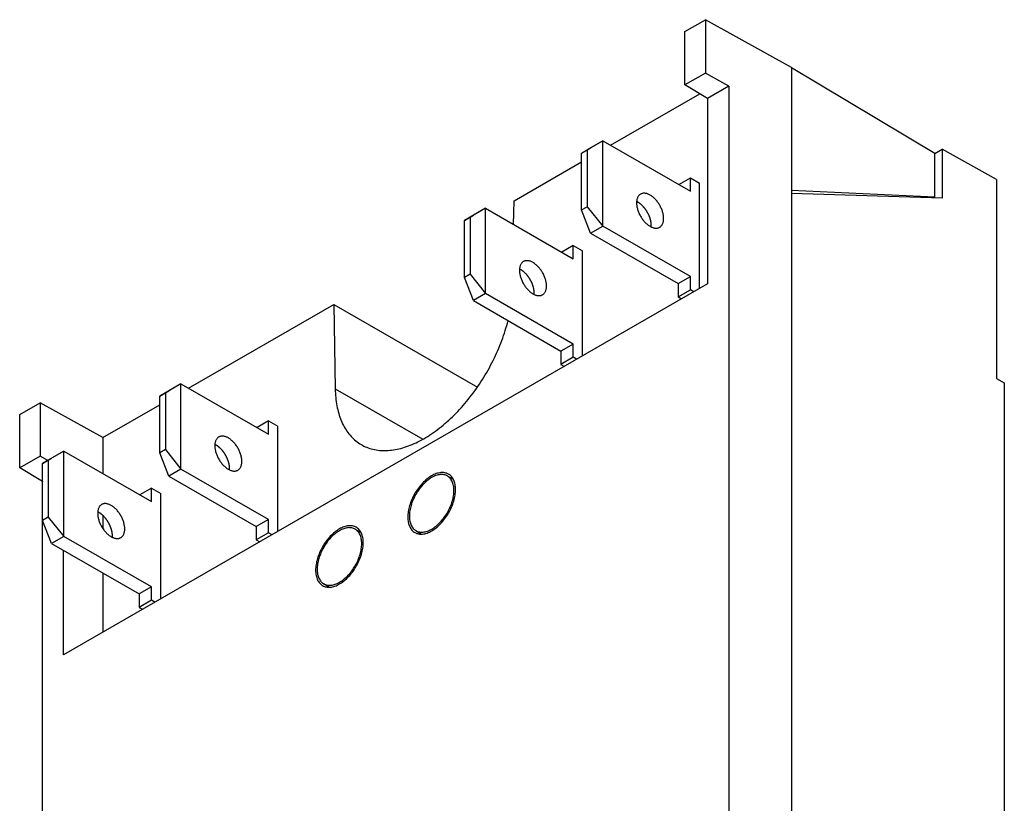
# Model space of a CAD drawing. Extents: x 35 to 270, y 100 to 375.
# Tile 10 of 14: x 38 to 83, y 336 to 372. Entities that reach past the tile are written whole.
import ezdxf

# ---------------------------------------------------------------- set-up
doc = ezdxf.new("R2010")
doc.units = 0
doc.layers.add('ARÊTES_TANGENTES_VISIBLES_', color=7, linetype='CONTINUOUS')
doc.layers.add('ARÊTES_VISIBLES_ISO_', color=7, linetype='CONTINUOUS')

msp = doc.modelspace()

# ---------------------------------------------------------------- linework, layer by layer
at = {"layer": 'ARÊTES_TANGENTES_VISIBLES_'}
msp.add_line((52.377, 355.039), (56.404, 352.72), dxfattribs=at)
at = {"layer": 'ARÊTES_VISIBLES_ISO_'}
for p, q in [((68.459, 371.476), (69.402, 372.019)), ((73.359, 369.818), (69.402, 372.019)), ((69.402, 372.019), (69.402, 369.566)), ((68.459, 369.023), (68.459, 371.476)), ((73.359, 369.818), (79.959, 365.882)), ((73.359, 369.818), (73.359, 364.177)), ((69.402, 369.566), (68.459, 369.023)), ((70.481, 368.966), (69.402, 369.566)), ((69.501, 368.401), (68.459, 369.023)), ((70.481, 368.966), (69.501, 368.401)), ((70.481, 368.966), (70.481, 327.271)), ((65.035, 366.246), (69.145, 368.613)), ((69.501, 368.401), (69.501, 359.863)), ((64.683, 366.449), (63.965, 366.033)), ((64.117, 366.123), (64.683, 366.449)), ((64.683, 366.449), (68.713, 364.128)), ((64.683, 362.525), (64.683, 366.449)), ((63.703, 365.882), (64.117, 366.123)), ((63.703, 365.882), (63.965, 366.033)), ((63.965, 366.033), (63.965, 363.417)), ((79.959, 365.859), (80.302, 366.057)), ((82.799, 364.669), (80.302, 366.057)), ((80.302, 366.057), (80.302, 363.803)), ((63.703, 363.266), (63.703, 365.882)), ((79.959, 363.863), (79.959, 365.882)), ((60.6, 363.693), (63.703, 365.479)), ((68.181, 364.434), (68.713, 364.741)), ((68.713, 364.741), (69.138, 364.497)), ((68.713, 364.128), (68.713, 364.741)), ((82.799, 364.669), (82.799, 355.512)), ((69.138, 359.654), (69.138, 364.497)), ((73.359, 364.177), (73.359, 328.859)), ((73.359, 364.177), (79.959, 363.863)), ((80.302, 363.803), (73.359, 364.021)), ((79.959, 363.863), (79.878, 363.817)), ((59.295, 363.346), (58.577, 362.93)), ((59.295, 363.346), (58.729, 363.02)), ((59.295, 363.346), (63.325, 361.025)), ((59.295, 359.422), (59.295, 363.346)), ((60.584, 362.604), (60.6, 363.693)), ((63.703, 363.266), (63.965, 363.417)), ((63.965, 363.417), (64.683, 362.525)), ((58.315, 362.779), (58.729, 363.02)), ((58.577, 362.93), (58.315, 362.779)), ((58.577, 362.93), (58.577, 360.314)), ((64.117, 362.199), (63.703, 363.266)), ((58.315, 360.163), (58.315, 362.779)), ((64.117, 362.199), (64.683, 362.525)), ((68.713, 360.204), (64.683, 362.525)), ((64.117, 362.199), (68.148, 359.878)), ((63.325, 361.638), (62.793, 361.332)), ((63.325, 361.638), (63.749, 361.394)), ((63.325, 361.025), (63.325, 361.638)), ((63.749, 356.551), (63.749, 361.394)), ((58.577, 360.314), (58.315, 360.163)), ((58.729, 359.096), (58.315, 360.163)), ((58.577, 360.314), (59.295, 359.422)), ((68.148, 359.878), (68.713, 360.204)), ((68.713, 359.59), (68.713, 360.204)), ((69.501, 359.863), (39.882, 342.807)), ((68.148, 359.878), (68.148, 359.265)), ((59.295, 359.422), (58.729, 359.096)), ((63.325, 357.101), (59.295, 359.422)), ((68.148, 359.265), (68.713, 359.59)), ((68.148, 359.265), (68.304, 359.174)), ((68.87, 359.5), (68.713, 359.59)), ((45.632, 355.073), (52.318, 358.923)), ((52.318, 358.923), (58.919, 355.122)), ((52.318, 358.923), (52.377, 355.039)), ((58.729, 359.096), (62.759, 356.775)), ((63.325, 357.101), (62.759, 356.775)), ((63.325, 356.488), (63.325, 357.101)), ((62.759, 356.775), (62.759, 356.162)), ((63.325, 356.488), (62.759, 356.162)), ((63.482, 356.397), (63.325, 356.488)), ((62.759, 356.162), (62.916, 356.072)), ((45.28, 355.275), (44.562, 354.86)), ((45.28, 355.275), (44.714, 354.95)), ((45.28, 355.275), (49.31, 352.954)), ((45.28, 351.351), (45.28, 355.275)), ((82.799, 355.512), (83.155, 355.311)), ((83.155, 355.311), (83.155, 326.206)), ((44.3, 354.709), (44.714, 354.95)), ((44.562, 354.86), (44.3, 354.709)), ((44.3, 352.093), (44.3, 354.709)), ((44.562, 354.86), (44.562, 352.244)), ((37.859, 353.855), (38.803, 354.398)), ((41.681, 352.798), (38.803, 354.398)), ((38.803, 354.398), (38.803, 351.945)), ((41.681, 352.798), (44.3, 354.306)), ((37.859, 351.402), (37.859, 353.855)), ((49.31, 353.568), (48.778, 353.261)), ((49.31, 353.568), (49.734, 353.323)), ((49.31, 352.954), (49.31, 353.568)), ((49.734, 348.481), (49.734, 353.323)), ((41.681, 352.798), (41.681, 351.142)), ((39.892, 352.173), (39.174, 351.757)), ((39.892, 352.173), (39.326, 351.847)), ((39.892, 352.173), (43.922, 349.852)), ((39.892, 348.248), (39.892, 352.173)), ((44.562, 352.244), (44.3, 352.093)), ((44.714, 351.025), (44.3, 352.093)), ((44.562, 352.244), (45.28, 351.351)), ((38.803, 351.945), (37.859, 351.402)), ((39.157, 351.748), (38.803, 351.945)), ((38.912, 351.606), (39.326, 351.847)), ((39.174, 351.757), (38.912, 351.606)), ((38.912, 348.99), (38.912, 351.606)), ((39.174, 351.757), (39.174, 349.141)), ((38.901, 350.781), (37.859, 351.402)), ((45.28, 351.351), (44.714, 351.025)), ((49.31, 349.03), (45.28, 351.351)), ((38.912, 350.786), (38.901, 350.781)), ((38.901, 319.988), (38.901, 350.781)), ((44.714, 351.025), (48.745, 348.704)), ((57.527, 351.033), (57.805, 350.881)), ((43.922, 350.465), (43.39, 350.158)), ((43.922, 350.465), (44.346, 350.22)), ((43.922, 349.852), (43.922, 350.465)), ((44.346, 345.378), (44.346, 350.22)), ((39.174, 349.141), (38.912, 348.99)), ((39.326, 347.923), (38.912, 348.99)), ((39.174, 349.141), (39.892, 348.248)), ((41.681, 349.219), (41.681, 348.619)), ((49.31, 349.03), (48.745, 348.704)), ((49.31, 348.417), (49.31, 349.03)), ((48.745, 348.704), (48.745, 348.091)), ((49.31, 348.417), (48.745, 348.091)), ((49.467, 348.327), (49.31, 348.417)), ((53.285, 348.59), (53.562, 348.438)), ((56.08, 348.52), (56.351, 348.357)), ((39.892, 348.248), (39.326, 347.923)), ((39.326, 347.923), (43.356, 345.602)), ((43.922, 345.927), (39.892, 348.248)), ((48.745, 348.091), (48.901, 348.001)), ((39.882, 342.807), (39.882, 347.602)), ((41.681, 346.567), (41.681, 343.843)), ((51.837, 346.077), (52.109, 345.913)), ((43.922, 345.927), (43.356, 345.602)), ((43.922, 345.314), (43.922, 345.927)), ((43.356, 345.602), (43.356, 344.988)), ((43.922, 345.314), (43.356, 344.988)), ((44.079, 345.224), (43.922, 345.314)), ((43.356, 344.988), (43.513, 344.898))]:
    msp.add_line(p, q, dxfattribs=at)
for points in [[(66.421, 363.995, 0), (66.4, 363.982, 0), (66.38, 363.967, 0), (66.362, 363.95, 0), (66.344, 363.931, 0), (66.328, 363.911, 0), (66.312, 363.889, 0), (66.299, 363.865, 0), (66.286, 363.84, 0), (66.275, 363.813, 0), (66.266, 363.785, 0), (66.257, 363.756, 0), (66.251, 363.726, 0), (66.245, 363.694, 0), (66.242, 363.661, 0), (66.239, 363.627, 0), (66.238, 363.592, 0), (66.239, 363.557, 0), (66.241, 363.52, 0), (66.245, 363.483, 0), (66.25, 363.445, 0), (66.257, 363.407, 0), (66.265, 363.368, 0), (66.274, 363.329, 0), (66.285, 363.29, 0), (66.298, 363.251, 0), (66.311, 363.211, 0), (66.326, 363.172, 0), (66.343, 363.132, 0), (66.36, 363.093, 0), (66.379, 363.055, 0), (66.399, 363.016, 0), (66.42, 362.979, 0), (66.442, 362.942, 0), (66.465, 362.905, 0), (66.489, 362.87, 0), (66.514, 362.835, 0), (66.54, 362.801, 0), (66.566, 362.768, 0), (66.594, 362.737, 0), (66.621, 362.706, 0), (66.65, 362.677, 0), (66.679, 362.649, 0), (66.708, 362.623, 0), (66.738, 362.598, 0), (66.768, 362.574, 0), (66.798, 362.553, 0), (66.829, 362.532, 0), (66.859, 362.514, 0), (66.89, 362.497, 0), (66.92, 362.482, 0), (66.951, 362.469, 0), (66.981, 362.458, 0), (67.011, 362.448, 0), (67.04, 362.44, 0), (67.069, 362.435, 0), (67.098, 362.431, 0), (67.126, 362.429, 0), (67.153, 362.429, 0), (67.18, 362.431, 0), (67.205, 362.435, 0), (67.23, 362.441, 0), (67.254, 362.449, 0), (67.278, 362.458, 0), (67.3, 362.47, 0), (67.321, 362.483, 0), (67.341, 362.499, 0), (67.36, 362.516, 0), (67.377, 362.534, 0), (67.394, 362.555, 0), (67.409, 362.577, 0), (67.423, 362.6, 0), (67.435, 362.625, 0), (67.446, 362.652, 0), (67.456, 362.68, 0), (67.464, 362.709, 0), (67.471, 362.74, 0), (67.476, 362.771, 0), (67.48, 362.804, 0), (67.482, 362.838, 0), (67.483, 362.873, 0), (67.482, 362.909, 0), (67.48, 362.945, 0), (67.476, 362.982, 0), (67.471, 363.02, 0), (67.465, 363.058, 0), (67.456, 363.097, 0), (67.447, 363.136, 0), (67.436, 363.175, 0), (67.424, 363.215, 0), (67.41, 363.254, 0), (67.395, 363.294, 0), (67.379, 363.333, 0), (67.361, 363.372, 0), (67.342, 363.411, 0), (67.323, 363.449, 0), (67.302, 363.486, 0), (67.279, 363.524, 0), (67.256, 363.56, 0), (67.232, 363.596, 0), (67.207, 363.63, 0), (67.182, 363.664, 0), (67.155, 363.697, 0), (67.128, 363.729, 0), (67.1, 363.759, 0), (67.071, 363.788, 0), (67.042, 363.816, 0), (67.013, 363.842, 0), (66.983, 363.867, 0), (66.953, 363.891, 0), (66.923, 363.913, 0), (66.892, 363.933, 0), (66.862, 363.951, 0), (66.831, 363.968, 0), (66.801, 363.983, 0), (66.77, 363.996, 0), (66.74, 364.008, 0), (66.711, 364.017, 0), (66.681, 364.025, 0), (66.652, 364.031, 0), (66.624, 364.034, 0), (66.596, 364.036, 0), (66.568, 364.036, 0), (66.542, 364.034, 0), (66.516, 364.03, 0), (66.491, 364.024, 0), (66.467, 364.016, 0), (66.444, 364.007, 0), (66.421, 363.995, 0)], [(66.915, 362.485, 0), (66.915, 362.494, 0), (66.916, 362.504, 0), (66.916, 362.513, 0), (66.917, 362.523, 0), (66.917, 362.532, 0), (66.917, 362.542, 0), (66.917, 362.552, 0), (66.917, 362.562, 0), (66.917, 362.572, 0), (66.916, 362.582, 0), (66.916, 362.592, 0), (66.915, 362.602, 0), (66.915, 362.612, 0), (66.914, 362.622, 0), (66.913, 362.633, 0), (66.912, 362.643, 0), (66.911, 362.654, 0), (66.91, 362.664, 0), (66.908, 362.674, 0), (66.907, 362.685, 0), (66.905, 362.696, 0), (66.904, 362.706, 0), (66.902, 362.717, 0), (66.9, 362.728, 0), (66.898, 362.738, 0), (66.896, 362.749, 0), (66.893, 362.76, 0), (66.891, 362.771, 0), (66.888, 362.781, 0), (66.886, 362.792, 0), (66.883, 362.803, 0), (66.88, 362.814, 0), (66.877, 362.825, 0), (66.874, 362.836, 0), (66.871, 362.847, 0), (66.868, 362.858, 0), (66.865, 362.869, 0), (66.861, 362.88, 0), (66.857, 362.891, 0), (66.854, 362.902, 0), (66.85, 362.913, 0), (66.846, 362.924, 0), (66.842, 362.935, 0), (66.838, 362.946, 0), (66.834, 362.957, 0), (66.829, 362.967, 0), (66.825, 362.978, 0), (66.82, 362.989, 0), (66.816, 363, 0), (66.811, 363.011, 0), (66.806, 363.022, 0), (66.802, 363.033, 0), (66.797, 363.044, 0), (66.791, 363.055, 0), (66.786, 363.065, 0), (66.781, 363.076, 0), (66.776, 363.087, 0), (66.77, 363.097, 0), (66.765, 363.108, 0), (66.759, 363.119, 0), (66.753, 363.129, 0), (66.748, 363.14, 0), (66.742, 363.15, 0), (66.736, 363.161, 0), (66.73, 363.171, 0), (66.724, 363.181, 0), (66.717, 363.192, 0), (66.711, 363.202, 0), (66.705, 363.212, 0), (66.698, 363.222, 0), (66.692, 363.232, 0), (66.685, 363.242, 0), (66.679, 363.252, 0), (66.672, 363.262, 0), (66.665, 363.272, 0), (66.658, 363.282, 0), (66.651, 363.291, 0), (66.644, 363.301, 0), (66.637, 363.311, 0), (66.63, 363.32, 0), (66.623, 363.329, 0), (66.616, 363.339, 0), (66.608, 363.348, 0), (66.601, 363.357, 0), (66.594, 363.366, 0), (66.586, 363.375, 0), (66.579, 363.384, 0), (66.571, 363.393, 0), (66.563, 363.401, 0), (66.556, 363.41, 0), (66.548, 363.419, 0), (66.54, 363.427, 0), (66.532, 363.435, 0), (66.524, 363.444, 0), (66.516, 363.452, 0), (66.508, 363.46, 0), (66.5, 363.468, 0), (66.492, 363.475, 0), (66.484, 363.483, 0), (66.476, 363.491, 0), (66.468, 363.498, 0), (66.46, 363.506, 0), (66.452, 363.513, 0), (66.443, 363.52, 0), (66.435, 363.527, 0), (66.427, 363.534, 0), (66.418, 363.541, 0), (66.41, 363.547, 0), (66.402, 363.554, 0), (66.393, 363.561, 0), (66.385, 363.567, 0), (66.377, 363.573, 0), (66.368, 363.579, 0), (66.36, 363.585, 0), (66.351, 363.591, 0), (66.343, 363.597, 0), (66.334, 363.602, 0), (66.326, 363.608, 0), (66.317, 363.613, 0), (66.309, 363.618, 0), (66.3, 363.623, 0), (66.292, 363.628, 0), (66.283, 363.633, 0), (66.275, 363.637, 0), (66.266, 363.642, 0), (66.258, 363.646, 0), (66.249, 363.651, 0), (66.241, 363.655, 0)], [(61.033, 360.892, 0), (61.012, 360.879, 0), (60.992, 360.864, 0), (60.973, 360.847, 0), (60.956, 360.828, 0), (60.939, 360.808, 0), (60.924, 360.786, 0), (60.91, 360.762, 0), (60.898, 360.737, 0), (60.887, 360.711, 0), (60.877, 360.683, 0), (60.869, 360.653, 0), (60.862, 360.623, 0), (60.857, 360.591, 0), (60.853, 360.558, 0), (60.851, 360.524, 0), (60.85, 360.49, 0), (60.851, 360.454, 0), (60.853, 360.417, 0), (60.857, 360.38, 0), (60.862, 360.342, 0), (60.869, 360.304, 0), (60.877, 360.265, 0), (60.886, 360.226, 0), (60.897, 360.187, 0), (60.909, 360.148, 0), (60.923, 360.108, 0), (60.938, 360.069, 0), (60.954, 360.03, 0), (60.972, 359.991, 0), (60.991, 359.952, 0), (61.011, 359.914, 0), (61.032, 359.876, 0), (61.054, 359.839, 0), (61.077, 359.802, 0), (61.101, 359.767, 0), (61.126, 359.732, 0), (61.151, 359.698, 0), (61.178, 359.665, 0), (61.205, 359.634, 0), (61.233, 359.603, 0), (61.262, 359.574, 0), (61.291, 359.546, 0), (61.32, 359.52, 0), (61.35, 359.495, 0), (61.38, 359.472, 0), (61.41, 359.45, 0), (61.441, 359.43, 0), (61.471, 359.411, 0), (61.502, 359.394, 0), (61.532, 359.379, 0), (61.563, 359.366, 0), (61.593, 359.355, 0), (61.623, 359.345, 0), (61.652, 359.338, 0), (61.681, 359.332, 0), (61.709, 359.328, 0), (61.737, 359.326, 0), (61.765, 359.326, 0), (61.791, 359.328, 0), (61.817, 359.332, 0), (61.842, 359.338, 0), (61.866, 359.346, 0), (61.889, 359.356, 0), (61.912, 359.367, 0), (61.933, 359.381, 0), (61.953, 359.396, 0), (61.972, 359.413, 0), (61.989, 359.431, 0), (62.006, 359.452, 0), (62.021, 359.474, 0), (62.035, 359.497, 0), (62.047, 359.522, 0), (62.058, 359.549, 0), (62.068, 359.577, 0), (62.076, 359.606, 0), (62.083, 359.637, 0), (62.088, 359.668, 0), (62.092, 359.701, 0), (62.094, 359.735, 0), (62.095, 359.77, 0), (62.094, 359.806, 0), (62.092, 359.842, 0), (62.088, 359.879, 0), (62.083, 359.917, 0), (62.076, 359.955, 0), (62.068, 359.994, 0), (62.059, 360.033, 0), (62.048, 360.073, 0), (62.035, 360.112, 0), (62.022, 360.151, 0), (62.007, 360.191, 0), (61.99, 360.23, 0), (61.973, 360.269, 0), (61.954, 360.308, 0), (61.934, 360.346, 0), (61.913, 360.384, 0), (61.891, 360.421, 0), (61.868, 360.457, 0), (61.844, 360.493, 0), (61.819, 360.528, 0), (61.793, 360.561, 0), (61.767, 360.594, 0), (61.74, 360.626, 0), (61.712, 360.656, 0), (61.683, 360.685, 0), (61.654, 360.713, 0), (61.625, 360.74, 0), (61.595, 360.765, 0), (61.565, 360.788, 0), (61.535, 360.81, 0), (61.504, 360.83, 0), (61.474, 360.849, 0), (61.443, 360.865, 0), (61.413, 360.88, 0), (61.382, 360.894, 0), (61.352, 360.905, 0), (61.322, 360.914, 0), (61.293, 360.922, 0), (61.264, 360.928, 0), (61.236, 360.931, 0), (61.208, 360.933, 0), (61.18, 360.933, 0), (61.154, 360.931, 0), (61.128, 360.927, 0), (61.103, 360.921, 0), (61.079, 360.914, 0), (61.056, 360.904, 0), (61.033, 360.892, 0)], [(61.526, 359.382, 0), (61.527, 359.391, 0), (61.528, 359.401, 0), (61.528, 359.41, 0), (61.529, 359.42, 0), (61.529, 359.43, 0), (61.529, 359.439, 0), (61.529, 359.449, 0), (61.529, 359.459, 0), (61.529, 359.469, 0), (61.528, 359.479, 0), (61.528, 359.489, 0), (61.527, 359.499, 0), (61.527, 359.509, 0), (61.526, 359.52, 0), (61.525, 359.53, 0), (61.524, 359.54, 0), (61.523, 359.551, 0), (61.522, 359.561, 0), (61.52, 359.572, 0), (61.519, 359.582, 0), (61.517, 359.593, 0), (61.515, 359.603, 0), (61.514, 359.614, 0), (61.512, 359.625, 0), (61.51, 359.635, 0), (61.507, 359.646, 0), (61.505, 359.657, 0), (61.503, 359.668, 0), (61.5, 359.679, 0), (61.498, 359.689, 0), (61.495, 359.7, 0), (61.492, 359.711, 0), (61.489, 359.722, 0), (61.486, 359.733, 0), (61.483, 359.744, 0), (61.48, 359.755, 0), (61.476, 359.766, 0), (61.473, 359.777, 0), (61.469, 359.788, 0), (61.466, 359.799, 0), (61.462, 359.81, 0), (61.458, 359.821, 0), (61.454, 359.832, 0), (61.45, 359.843, 0), (61.446, 359.854, 0), (61.441, 359.865, 0), (61.437, 359.876, 0), (61.432, 359.887, 0), (61.428, 359.897, 0), (61.423, 359.908, 0), (61.418, 359.919, 0), (61.413, 359.93, 0), (61.408, 359.941, 0), (61.403, 359.952, 0), (61.398, 359.962, 0), (61.393, 359.973, 0), (61.388, 359.984, 0), (61.382, 359.995, 0), (61.377, 360.005, 0), (61.371, 360.016, 0), (61.365, 360.026, 0), (61.359, 360.037, 0), (61.354, 360.047, 0), (61.348, 360.058, 0), (61.342, 360.068, 0), (61.336, 360.079, 0), (61.329, 360.089, 0), (61.323, 360.099, 0), (61.317, 360.109, 0), (61.31, 360.119, 0), (61.304, 360.13, 0), (61.297, 360.14, 0), (61.291, 360.15, 0), (61.284, 360.159, 0), (61.277, 360.169, 0), (61.27, 360.179, 0), (61.263, 360.189, 0), (61.256, 360.198, 0), (61.249, 360.208, 0), (61.242, 360.217, 0), (61.235, 360.227, 0), (61.227, 360.236, 0), (61.22, 360.245, 0), (61.213, 360.254, 0), (61.205, 360.263, 0), (61.198, 360.272, 0), (61.19, 360.281, 0), (61.183, 360.29, 0), (61.175, 360.299, 0), (61.167, 360.307, 0), (61.16, 360.316, 0), (61.152, 360.324, 0), (61.144, 360.332, 0), (61.136, 360.341, 0), (61.128, 360.349, 0), (61.12, 360.357, 0), (61.112, 360.365, 0), (61.104, 360.373, 0), (61.096, 360.38, 0), (61.088, 360.388, 0), (61.08, 360.395, 0), (61.072, 360.403, 0), (61.063, 360.41, 0), (61.055, 360.417, 0), (61.047, 360.424, 0), (61.039, 360.431, 0), (61.03, 360.438, 0), (61.022, 360.445, 0), (61.014, 360.451, 0), (61.005, 360.458, 0), (60.997, 360.464, 0), (60.989, 360.47, 0), (60.98, 360.476, 0), (60.972, 360.482, 0), (60.963, 360.488, 0), (60.955, 360.494, 0), (60.946, 360.499, 0), (60.938, 360.505, 0), (60.929, 360.51, 0), (60.921, 360.515, 0), (60.912, 360.52, 0), (60.904, 360.525, 0), (60.895, 360.53, 0), (60.887, 360.535, 0), (60.878, 360.539, 0), (60.87, 360.544, 0), (60.861, 360.548, 0), (60.853, 360.552, 0)], [(52.377, 355.039, 0), (52.38, 354.937, 0), (52.384, 354.837, 0), (52.39, 354.738, 0), (52.399, 354.64, 0), (52.409, 354.543, 0), (52.421, 354.448, 0), (52.435, 354.354, 0), (52.452, 354.262, 0), (52.47, 354.172, 0), (52.489, 354.083, 0), (52.511, 353.995, 0), (52.535, 353.909, 0), (52.56, 353.825, 0), (52.588, 353.743, 0), (52.617, 353.662, 0), (52.648, 353.584, 0), (52.681, 353.507, 0), (52.716, 353.432, 0), (52.752, 353.359, 0), (52.791, 353.288, 0), (52.831, 353.218, 0), (52.872, 353.151, 0), (52.916, 353.086, 0), (52.961, 353.023, 0), (53.008, 352.963, 0), (53.056, 352.904, 0), (53.106, 352.848, 0), (53.158, 352.793, 0), (53.211, 352.741, 0), (53.266, 352.691, 0), (53.322, 352.644, 0), (53.38, 352.599, 0), (53.44, 352.556, 0), (53.5, 352.515, 0), (53.562, 352.477, 0), (53.626, 352.441, 0), (53.691, 352.408, 0), (53.757, 352.377, 0), (53.825, 352.349, 0), (53.893, 352.323, 0), (53.963, 352.299, 0), (54.035, 352.278, 0), (54.107, 352.259, 0), (54.18, 352.243, 0), (54.255, 352.229, 0), (54.331, 352.218, 0), (54.407, 352.209, 0), (54.485, 352.203, 0), (54.563, 352.2, 0), (54.643, 352.198, 0), (54.723, 352.2, 0), (54.804, 352.204, 0), (54.886, 352.21, 0), (54.969, 352.219, 0), (55.052, 352.23, 0), (55.136, 352.244, 0), (55.221, 352.261, 0), (55.306, 352.28, 0), (55.392, 352.301, 0), (55.478, 352.325, 0), (55.565, 352.351, 0), (55.652, 352.38, 0), (55.74, 352.411, 0), (55.828, 352.445, 0), (55.916, 352.481, 0), (56.005, 352.519, 0), (56.093, 352.56, 0), (56.182, 352.603, 0), (56.271, 352.648, 0), (56.361, 352.696, 0), (56.45, 352.746, 0), (56.539, 352.798, 0), (56.628, 352.853, 0), (56.717, 352.909, 0), (56.806, 352.968, 0), (56.895, 353.029, 0), (56.983, 353.092, 0), (57.072, 353.158, 0), (57.16, 353.225, 0), (57.247, 353.294, 0), (57.335, 353.366, 0), (57.422, 353.439, 0), (57.508, 353.514, 0), (57.594, 353.591, 0), (57.679, 353.67, 0), (57.764, 353.751, 0), (57.848, 353.833, 0), (57.932, 353.917, 0), (58.015, 354.003, 0), (58.097, 354.091, 0), (58.178, 354.18, 0), (58.259, 354.271, 0), (58.338, 354.363, 0), (58.417, 354.457, 0), (58.495, 354.552, 0), (58.572, 354.649, 0), (58.647, 354.747, 0), (58.722, 354.846, 0), (58.796, 354.947, 0), (58.868, 355.048, 0), (58.94, 355.151, 0), (59.01, 355.255, 0), (59.079, 355.36, 0), (59.147, 355.466, 0), (59.213, 355.573, 0), (59.279, 355.681, 0), (59.342, 355.79, 0), (59.405, 355.9, 0), (59.466, 356.01, 0), (59.525, 356.121, 0), (59.584, 356.233, 0), (59.64, 356.345, 0), (59.695, 356.458, 0), (59.749, 356.571, 0), (59.801, 356.685, 0), (59.851, 356.799, 0), (59.9, 356.913, 0), (59.947, 357.028, 0), (59.993, 357.143, 0), (60.037, 357.258, 0), (60.079, 357.373, 0), (60.119, 357.488, 0), (60.158, 357.603, 0), (60.195, 357.719, 0), (60.23, 357.834, 0), (60.263, 357.948, 0), (60.295, 358.063, 0), (60.324, 358.177, 0)], [(47.019, 352.822, 0), (46.997, 352.808, 0), (46.977, 352.793, 0), (46.959, 352.776, 0), (46.941, 352.758, 0), (46.925, 352.737, 0), (46.909, 352.715, 0), (46.896, 352.692, 0), (46.883, 352.667, 0), (46.872, 352.64, 0), (46.862, 352.612, 0), (46.854, 352.583, 0), (46.848, 352.552, 0), (46.842, 352.52, 0), (46.839, 352.488, 0), (46.836, 352.454, 0), (46.835, 352.419, 0), (46.836, 352.383, 0), (46.838, 352.347, 0), (46.842, 352.31, 0), (46.847, 352.272, 0), (46.854, 352.233, 0), (46.862, 352.195, 0), (46.871, 352.156, 0), (46.882, 352.116, 0), (46.895, 352.077, 0), (46.908, 352.038, 0), (46.923, 351.998, 0), (46.94, 351.959, 0), (46.957, 351.92, 0), (46.976, 351.881, 0), (46.996, 351.843, 0), (47.017, 351.805, 0), (47.039, 351.768, 0), (47.062, 351.732, 0), (47.086, 351.696, 0), (47.111, 351.661, 0), (47.137, 351.628, 0), (47.163, 351.595, 0), (47.191, 351.563, 0), (47.218, 351.533, 0), (47.247, 351.504, 0), (47.276, 351.476, 0), (47.305, 351.449, 0), (47.335, 351.424, 0), (47.365, 351.401, 0), (47.395, 351.379, 0), (47.426, 351.359, 0), (47.456, 351.34, 0), (47.487, 351.324, 0), (47.517, 351.309, 0), (47.548, 351.295, 0), (47.578, 351.284, 0), (47.608, 351.275, 0), (47.637, 351.267, 0), (47.666, 351.261, 0), (47.695, 351.257, 0), (47.723, 351.256, 0), (47.75, 351.256, 0), (47.776, 351.258, 0), (47.802, 351.262, 0), (47.827, 351.268, 0), (47.851, 351.275, 0), (47.875, 351.285, 0), (47.897, 351.297, 0), (47.918, 351.31, 0), (47.938, 351.325, 0), (47.957, 351.342, 0), (47.974, 351.361, 0), (47.991, 351.381, 0), (48.006, 351.403, 0), (48.02, 351.427, 0), (48.032, 351.452, 0), (48.043, 351.478, 0), (48.053, 351.506, 0), (48.061, 351.536, 0), (48.068, 351.566, 0), (48.073, 351.598, 0), (48.077, 351.631, 0), (48.079, 351.665, 0), (48.08, 351.699, 0), (48.079, 351.735, 0), (48.077, 351.772, 0), (48.073, 351.809, 0), (48.068, 351.847, 0), (48.062, 351.885, 0), (48.053, 351.924, 0), (48.044, 351.963, 0), (48.033, 352.002, 0), (48.021, 352.041, 0), (48.007, 352.081, 0), (47.992, 352.12, 0), (47.976, 352.159, 0), (47.958, 352.198, 0), (47.939, 352.237, 0), (47.919, 352.275, 0), (47.898, 352.313, 0), (47.876, 352.35, 0), (47.853, 352.387, 0), (47.829, 352.422, 0), (47.804, 352.457, 0), (47.779, 352.491, 0), (47.752, 352.523, 0), (47.725, 352.555, 0), (47.697, 352.586, 0), (47.668, 352.615, 0), (47.639, 352.643, 0), (47.61, 352.669, 0), (47.58, 352.694, 0), (47.55, 352.717, 0), (47.52, 352.739, 0), (47.489, 352.759, 0), (47.459, 352.778, 0), (47.428, 352.795, 0), (47.398, 352.81, 0), (47.367, 352.823, 0), (47.337, 352.834, 0), (47.308, 352.844, 0), (47.278, 352.851, 0), (47.249, 352.857, 0), (47.221, 352.861, 0), (47.193, 352.863, 0), (47.165, 352.863, 0), (47.139, 352.861, 0), (47.113, 352.857, 0), (47.088, 352.851, 0), (47.064, 352.843, 0), (47.041, 352.833, 0), (47.019, 352.822, 0)], [(47.512, 351.311, 0), (47.512, 351.321, 0), (47.513, 351.33, 0), (47.513, 351.34, 0), (47.514, 351.349, 0), (47.514, 351.359, 0), (47.514, 351.369, 0), (47.514, 351.379, 0), (47.514, 351.388, 0), (47.514, 351.398, 0), (47.514, 351.408, 0), (47.513, 351.418, 0), (47.513, 351.429, 0), (47.512, 351.439, 0), (47.511, 351.449, 0), (47.51, 351.459, 0), (47.509, 351.47, 0), (47.508, 351.48, 0), (47.507, 351.491, 0), (47.505, 351.501, 0), (47.504, 351.512, 0), (47.502, 351.522, 0), (47.501, 351.533, 0), (47.499, 351.543, 0), (47.497, 351.554, 0), (47.495, 351.565, 0), (47.493, 351.576, 0), (47.49, 351.586, 0), (47.488, 351.597, 0), (47.485, 351.608, 0), (47.483, 351.619, 0), (47.48, 351.63, 0), (47.477, 351.641, 0), (47.474, 351.651, 0), (47.471, 351.662, 0), (47.468, 351.673, 0), (47.465, 351.684, 0), (47.462, 351.695, 0), (47.458, 351.706, 0), (47.454, 351.717, 0), (47.451, 351.728, 0), (47.447, 351.739, 0), (47.443, 351.75, 0), (47.439, 351.761, 0), (47.435, 351.772, 0), (47.431, 351.783, 0), (47.426, 351.794, 0), (47.422, 351.805, 0), (47.417, 351.816, 0), (47.413, 351.827, 0), (47.408, 351.838, 0), (47.403, 351.849, 0), (47.398, 351.859, 0), (47.394, 351.87, 0), (47.389, 351.881, 0), (47.383, 351.892, 0), (47.378, 351.903, 0), (47.373, 351.913, 0), (47.367, 351.924, 0), (47.362, 351.935, 0), (47.356, 351.945, 0), (47.35, 351.956, 0), (47.345, 351.966, 0), (47.339, 351.977, 0), (47.333, 351.987, 0), (47.327, 351.998, 0), (47.321, 352.008, 0), (47.314, 352.018, 0), (47.308, 352.029, 0), (47.302, 352.039, 0), (47.295, 352.049, 0), (47.289, 352.059, 0), (47.282, 352.069, 0), (47.276, 352.079, 0), (47.269, 352.089, 0), (47.262, 352.099, 0), (47.255, 352.108, 0), (47.248, 352.118, 0), (47.241, 352.128, 0), (47.234, 352.137, 0), (47.227, 352.147, 0), (47.22, 352.156, 0), (47.213, 352.165, 0), (47.205, 352.174, 0), (47.198, 352.184, 0), (47.191, 352.193, 0), (47.183, 352.202, 0), (47.175, 352.211, 0), (47.168, 352.219, 0), (47.16, 352.228, 0), (47.153, 352.237, 0), (47.145, 352.245, 0), (47.137, 352.254, 0), (47.129, 352.262, 0), (47.121, 352.27, 0), (47.113, 352.278, 0), (47.105, 352.286, 0), (47.097, 352.294, 0), (47.089, 352.302, 0), (47.081, 352.31, 0), (47.073, 352.317, 0), (47.065, 352.325, 0), (47.057, 352.332, 0), (47.049, 352.339, 0), (47.04, 352.347, 0), (47.032, 352.354, 0), (47.024, 352.361, 0), (47.016, 352.367, 0), (47.007, 352.374, 0), (46.999, 352.381, 0), (46.99, 352.387, 0), (46.982, 352.393, 0), (46.974, 352.4, 0), (46.965, 352.406, 0), (46.957, 352.412, 0), (46.948, 352.417, 0), (46.94, 352.423, 0), (46.931, 352.429, 0), (46.923, 352.434, 0), (46.914, 352.439, 0), (46.906, 352.445, 0), (46.897, 352.45, 0), (46.889, 352.455, 0), (46.88, 352.459, 0), (46.872, 352.464, 0), (46.863, 352.469, 0), (46.855, 352.473, 0), (46.846, 352.477, 0), (46.838, 352.481, 0)], [(57.586, 351.115, 0), (57.547, 351.135, 0), (57.506, 351.152, 0), (57.464, 351.166, 0), (57.42, 351.176, 0), (57.374, 351.183, 0), (57.327, 351.187, 0), (57.279, 351.187, 0), (57.23, 351.184, 0), (57.18, 351.177, 0), (57.129, 351.167, 0), (57.077, 351.154, 0), (57.024, 351.137, 0), (56.971, 351.117, 0), (56.918, 351.094, 0), (56.864, 351.067, 0), (56.81, 351.038, 0), (56.757, 351.005, 0), (56.703, 350.969, 0), (56.65, 350.931, 0), (56.597, 350.89, 0), (56.544, 350.846, 0), (56.492, 350.799, 0), (56.441, 350.75, 0), (56.391, 350.699, 0), (56.342, 350.645, 0), (56.294, 350.59, 0), (56.247, 350.532, 0), (56.202, 350.472, 0), (56.158, 350.411, 0), (56.116, 350.348, 0), (56.075, 350.284, 0), (56.036, 350.219, 0), (55.999, 350.152, 0), (55.964, 350.085, 0), (55.931, 350.017, 0), (55.9, 349.948, 0), (55.871, 349.879, 0), (55.845, 349.81, 0), (55.821, 349.74, 0), (55.799, 349.671, 0), (55.78, 349.602, 0), (55.763, 349.533, 0), (55.749, 349.465, 0), (55.737, 349.397, 0), (55.728, 349.331, 0), (55.722, 349.265, 0), (55.718, 349.201, 0), (55.717, 349.138, 0), (55.718, 349.077, 0), (55.722, 349.017, 0), (55.729, 348.959, 0), (55.738, 348.903, 0), (55.75, 348.849, 0), (55.764, 348.798, 0), (55.781, 348.749, 0), (55.801, 348.702, 0), (55.823, 348.658, 0), (55.847, 348.616, 0), (55.874, 348.577, 0), (55.903, 348.542, 0), (55.934, 348.509, 0), (55.967, 348.479, 0), (56.002, 348.452, 0), (56.039, 348.429, 0), (56.078, 348.408, 0), (56.119, 348.391, 0), (56.161, 348.377, 0), (56.206, 348.367, 0), (56.251, 348.36, 0), (56.298, 348.357, 0), (56.346, 348.356, 0), (56.395, 348.36, 0), (56.445, 348.366, 0), (56.496, 348.376, 0), (56.548, 348.39, 0), (56.601, 348.406, 0), (56.654, 348.426, 0), (56.707, 348.45, 0), (56.761, 348.476, 0), (56.815, 348.506, 0), (56.868, 348.538, 0), (56.922, 348.574, 0), (56.976, 348.612, 0), (57.029, 348.654, 0), (57.081, 348.698, 0), (57.133, 348.744, 0), (57.184, 348.793, 0), (57.234, 348.845, 0), (57.283, 348.898, 0), (57.331, 348.954, 0), (57.378, 349.012, 0), (57.423, 349.071, 0), (57.467, 349.132, 0), (57.51, 349.195, 0), (57.55, 349.259, 0), (57.589, 349.325, 0), (57.626, 349.391, 0), (57.661, 349.458, 0), (57.694, 349.526, 0), (57.725, 349.595, 0), (57.754, 349.664, 0), (57.78, 349.734, 0), (57.804, 349.803, 0), (57.826, 349.873, 0), (57.845, 349.942, 0), (57.862, 350.011, 0), (57.876, 350.079, 0), (57.888, 350.146, 0), (57.897, 350.213, 0), (57.904, 350.278, 0), (57.907, 350.342, 0), (57.909, 350.405, 0), (57.907, 350.467, 0), (57.903, 350.526, 0), (57.897, 350.584, 0), (57.887, 350.64, 0), (57.875, 350.694, 0), (57.861, 350.746, 0), (57.844, 350.795, 0), (57.824, 350.842, 0), (57.803, 350.886, 0), (57.778, 350.927, 0), (57.752, 350.966, 0), (57.723, 351.002, 0), (57.692, 351.035, 0), (57.658, 351.065, 0), (57.623, 351.091, 0), (57.586, 351.115, 0)], [(57.536, 351.028, 0), (57.5, 351.047, 0), (57.462, 351.063, 0), (57.422, 351.076, 0), (57.381, 351.086, 0), (57.338, 351.092, 0), (57.294, 351.096, 0), (57.249, 351.096, 0), (57.203, 351.093, 0), (57.156, 351.086, 0), (57.108, 351.077, 0), (57.06, 351.064, 0), (57.011, 351.049, 0), (56.961, 351.03, 0), (56.911, 351.008, 0), (56.861, 350.984, 0), (56.811, 350.956, 0), (56.76, 350.925, 0), (56.71, 350.892, 0), (56.66, 350.856, 0), (56.611, 350.818, 0), (56.562, 350.776, 0), (56.513, 350.733, 0), (56.465, 350.687, 0), (56.419, 350.639, 0), (56.373, 350.589, 0), (56.328, 350.537, 0), (56.284, 350.483, 0), (56.241, 350.427, 0), (56.2, 350.37, 0), (56.161, 350.311, 0), (56.123, 350.251, 0), (56.086, 350.19, 0), (56.052, 350.128, 0), (56.019, 350.065, 0), (55.988, 350.001, 0), (55.959, 349.937, 0), (55.932, 349.872, 0), (55.907, 349.807, 0), (55.885, 349.742, 0), (55.865, 349.677, 0), (55.847, 349.613, 0), (55.831, 349.548, 0), (55.818, 349.485, 0), (55.807, 349.421, 0), (55.798, 349.359, 0), (55.792, 349.298, 0), (55.788, 349.238, 0), (55.787, 349.179, 0), (55.789, 349.122, 0), (55.792, 349.066, 0), (55.799, 349.012, 0), (55.807, 348.959, 0), (55.819, 348.909, 0), (55.832, 348.861, 0), (55.848, 348.815, 0), (55.866, 348.771, 0), (55.887, 348.73, 0), (55.909, 348.691, 0), (55.934, 348.654, 0), (55.961, 348.621, 0), (55.99, 348.59, 0), (56.021, 348.562, 0), (56.054, 348.537, 0), (56.089, 348.515, 0), (56.126, 348.496, 0), (56.164, 348.48, 0), (56.203, 348.467, 0), (56.245, 348.458, 0), (56.287, 348.451, 0), (56.331, 348.448, 0), (56.376, 348.448, 0), (56.422, 348.451, 0), (56.469, 348.457, 0), (56.517, 348.466, 0), (56.565, 348.479, 0), (56.615, 348.495, 0), (56.664, 348.513, 0), (56.714, 348.535, 0), (56.764, 348.56, 0), (56.815, 348.587, 0), (56.865, 348.618, 0), (56.915, 348.651, 0), (56.965, 348.687, 0), (57.015, 348.726, 0), (57.064, 348.767, 0), (57.112, 348.81, 0), (57.16, 348.856, 0), (57.207, 348.904, 0), (57.253, 348.955, 0), (57.298, 349.007, 0), (57.341, 349.061, 0), (57.384, 349.116, 0), (57.425, 349.174, 0), (57.465, 349.232, 0), (57.503, 349.292, 0), (57.539, 349.353, 0), (57.574, 349.416, 0), (57.606, 349.479, 0), (57.637, 349.542, 0), (57.666, 349.607, 0), (57.693, 349.671, 0), (57.718, 349.736, 0), (57.74, 349.801, 0), (57.761, 349.866, 0), (57.779, 349.931, 0), (57.794, 349.995, 0), (57.808, 350.059, 0), (57.819, 350.122, 0), (57.827, 350.184, 0), (57.833, 350.245, 0), (57.837, 350.306, 0), (57.838, 350.364, 0), (57.837, 350.422, 0), (57.833, 350.478, 0), (57.827, 350.532, 0), (57.818, 350.584, 0), (57.807, 350.634, 0), (57.793, 350.683, 0), (57.777, 350.729, 0), (57.759, 350.772, 0), (57.739, 350.814, 0), (57.716, 350.853, 0), (57.691, 350.889, 0), (57.664, 350.922, 0), (57.635, 350.953, 0), (57.604, 350.981, 0), (57.571, 351.006, 0), (57.536, 351.028, 0)], [(41.63, 349.719, 0), (41.609, 349.706, 0), (41.589, 349.69, 0), (41.57, 349.673, 0), (41.553, 349.655, 0), (41.536, 349.634, 0), (41.521, 349.612, 0), (41.508, 349.589, 0), (41.495, 349.564, 0), (41.484, 349.537, 0), (41.474, 349.509, 0), (41.466, 349.48, 0), (41.459, 349.449, 0), (41.454, 349.418, 0), (41.45, 349.385, 0), (41.448, 349.351, 0), (41.447, 349.316, 0), (41.448, 349.28, 0), (41.45, 349.244, 0), (41.454, 349.207, 0), (41.459, 349.169, 0), (41.466, 349.131, 0), (41.474, 349.092, 0), (41.483, 349.053, 0), (41.494, 349.014, 0), (41.506, 348.974, 0), (41.52, 348.935, 0), (41.535, 348.895, 0), (41.551, 348.856, 0), (41.569, 348.817, 0), (41.588, 348.778, 0), (41.608, 348.74, 0), (41.629, 348.702, 0), (41.651, 348.665, 0), (41.674, 348.629, 0), (41.698, 348.593, 0), (41.723, 348.559, 0), (41.748, 348.525, 0), (41.775, 348.492, 0), (41.802, 348.46, 0), (41.83, 348.43, 0), (41.859, 348.401, 0), (41.888, 348.373, 0), (41.917, 348.347, 0), (41.947, 348.322, 0), (41.977, 348.298, 0), (42.007, 348.276, 0), (42.038, 348.256, 0), (42.068, 348.238, 0), (42.099, 348.221, 0), (42.129, 348.206, 0), (42.16, 348.193, 0), (42.19, 348.181, 0), (42.219, 348.172, 0), (42.249, 348.164, 0), (42.278, 348.158, 0), (42.306, 348.155, 0), (42.334, 348.153, 0), (42.362, 348.153, 0), (42.388, 348.155, 0), (42.414, 348.159, 0), (42.439, 348.165, 0), (42.463, 348.173, 0), (42.486, 348.182, 0), (42.509, 348.194, 0), (42.53, 348.207, 0), (42.55, 348.222, 0), (42.569, 348.239, 0), (42.586, 348.258, 0), (42.603, 348.278, 0), (42.618, 348.3, 0), (42.632, 348.324, 0), (42.644, 348.349, 0), (42.655, 348.376, 0), (42.665, 348.403, 0), (42.673, 348.433, 0), (42.679, 348.463, 0), (42.685, 348.495, 0), (42.689, 348.528, 0), (42.691, 348.562, 0), (42.692, 348.597, 0), (42.691, 348.632, 0), (42.689, 348.669, 0), (42.685, 348.706, 0), (42.68, 348.744, 0), (42.673, 348.782, 0), (42.665, 348.821, 0), (42.656, 348.86, 0), (42.645, 348.899, 0), (42.633, 348.938, 0), (42.619, 348.978, 0), (42.604, 349.017, 0), (42.587, 349.057, 0), (42.57, 349.096, 0), (42.551, 349.134, 0), (42.531, 349.172, 0), (42.51, 349.21, 0), (42.488, 349.247, 0), (42.465, 349.284, 0), (42.441, 349.319, 0), (42.416, 349.354, 0), (42.39, 349.388, 0), (42.364, 349.421, 0), (42.337, 349.452, 0), (42.309, 349.483, 0), (42.28, 349.512, 0), (42.251, 349.54, 0), (42.222, 349.566, 0), (42.192, 349.591, 0), (42.162, 349.615, 0), (42.132, 349.636, 0), (42.101, 349.657, 0), (42.071, 349.675, 0), (42.04, 349.692, 0), (42.01, 349.707, 0), (41.979, 349.72, 0), (41.949, 349.731, 0), (41.919, 349.741, 0), (41.89, 349.749, 0), (41.861, 349.754, 0), (41.832, 349.758, 0), (41.804, 349.76, 0), (41.777, 349.76, 0), (41.751, 349.758, 0), (41.725, 349.754, 0), (41.7, 349.748, 0), (41.676, 349.74, 0), (41.653, 349.73, 0), (41.63, 349.719, 0)], [(42.123, 348.209, 0), (42.124, 348.218, 0), (42.125, 348.227, 0), (42.125, 348.237, 0), (42.126, 348.246, 0), (42.126, 348.256, 0), (42.126, 348.266, 0), (42.126, 348.276, 0), (42.126, 348.286, 0), (42.126, 348.296, 0), (42.125, 348.306, 0), (42.125, 348.316, 0), (42.124, 348.326, 0), (42.124, 348.336, 0), (42.123, 348.346, 0), (42.122, 348.357, 0), (42.121, 348.367, 0), (42.12, 348.377, 0), (42.119, 348.388, 0), (42.117, 348.398, 0), (42.116, 348.409, 0), (42.114, 348.419, 0), (42.112, 348.43, 0), (42.111, 348.441, 0), (42.109, 348.451, 0), (42.107, 348.462, 0), (42.104, 348.473, 0), (42.102, 348.483, 0), (42.1, 348.494, 0), (42.097, 348.505, 0), (42.095, 348.516, 0), (42.092, 348.527, 0), (42.089, 348.538, 0), (42.086, 348.549, 0), (42.083, 348.56, 0), (42.08, 348.571, 0), (42.077, 348.581, 0), (42.073, 348.592, 0), (42.07, 348.603, 0), (42.066, 348.614, 0), (42.062, 348.625, 0), (42.059, 348.636, 0), (42.055, 348.647, 0), (42.051, 348.658, 0), (42.047, 348.669, 0), (42.043, 348.68, 0), (42.038, 348.691, 0), (42.034, 348.702, 0), (42.029, 348.713, 0), (42.025, 348.724, 0), (42.02, 348.735, 0), (42.015, 348.746, 0), (42.01, 348.757, 0), (42.005, 348.767, 0), (42, 348.778, 0), (41.995, 348.789, 0), (41.99, 348.8, 0), (41.984, 348.81, 0), (41.979, 348.821, 0), (41.974, 348.832, 0), (41.968, 348.842, 0), (41.962, 348.853, 0), (41.956, 348.864, 0), (41.951, 348.874, 0), (41.945, 348.884, 0), (41.939, 348.895, 0), (41.932, 348.905, 0), (41.926, 348.915, 0), (41.92, 348.926, 0), (41.914, 348.936, 0), (41.907, 348.946, 0), (41.901, 348.956, 0), (41.894, 348.966, 0), (41.887, 348.976, 0), (41.881, 348.986, 0), (41.874, 348.996, 0), (41.867, 349.005, 0), (41.86, 349.015, 0), (41.853, 349.025, 0), (41.846, 349.034, 0), (41.839, 349.044, 0), (41.832, 349.053, 0), (41.825, 349.062, 0), (41.817, 349.072, 0), (41.81, 349.081, 0), (41.802, 349.09, 0), (41.795, 349.099, 0), (41.787, 349.108, 0), (41.78, 349.116, 0), (41.772, 349.125, 0), (41.764, 349.134, 0), (41.757, 349.142, 0), (41.749, 349.151, 0), (41.741, 349.159, 0), (41.733, 349.167, 0), (41.725, 349.175, 0), (41.717, 349.183, 0), (41.709, 349.191, 0), (41.701, 349.199, 0), (41.693, 349.207, 0), (41.685, 349.214, 0), (41.677, 349.222, 0), (41.669, 349.229, 0), (41.66, 349.237, 0), (41.652, 349.244, 0), (41.644, 349.251, 0), (41.636, 349.258, 0), (41.627, 349.265, 0), (41.619, 349.271, 0), (41.611, 349.278, 0), (41.602, 349.284, 0), (41.594, 349.291, 0), (41.586, 349.297, 0), (41.577, 349.303, 0), (41.569, 349.309, 0), (41.56, 349.315, 0), (41.552, 349.32, 0), (41.543, 349.326, 0), (41.535, 349.331, 0), (41.526, 349.337, 0), (41.518, 349.342, 0), (41.509, 349.347, 0), (41.501, 349.352, 0), (41.492, 349.357, 0), (41.484, 349.361, 0), (41.475, 349.366, 0), (41.467, 349.37, 0), (41.458, 349.374, 0), (41.45, 349.378, 0)], [(53.343, 348.672, 0), (53.304, 348.692, 0), (53.264, 348.709, 0), (53.221, 348.723, 0), (53.177, 348.733, 0), (53.132, 348.74, 0), (53.085, 348.744, 0), (53.037, 348.744, 0), (52.987, 348.741, 0), (52.937, 348.734, 0), (52.886, 348.724, 0), (52.834, 348.711, 0), (52.782, 348.694, 0), (52.729, 348.674, 0), (52.675, 348.651, 0), (52.622, 348.624, 0), (52.568, 348.595, 0), (52.514, 348.562, 0), (52.461, 348.526, 0), (52.407, 348.488, 0), (52.354, 348.447, 0), (52.302, 348.403, 0), (52.25, 348.356, 0), (52.199, 348.307, 0), (52.149, 348.256, 0), (52.099, 348.202, 0), (52.051, 348.146, 0), (52.005, 348.089, 0), (51.959, 348.029, 0), (51.915, 347.968, 0), (51.873, 347.905, 0), (51.832, 347.841, 0), (51.794, 347.776, 0), (51.757, 347.709, 0), (51.721, 347.642, 0), (51.688, 347.574, 0), (51.657, 347.505, 0), (51.629, 347.436, 0), (51.602, 347.367, 0), (51.578, 347.297, 0), (51.557, 347.228, 0), (51.537, 347.158, 0), (51.521, 347.09, 0), (51.506, 347.022, 0), (51.495, 346.954, 0), (51.486, 346.888, 0), (51.479, 346.822, 0), (51.475, 346.758, 0), (51.474, 346.695, 0), (51.475, 346.634, 0), (51.48, 346.574, 0), (51.486, 346.516, 0), (51.495, 346.46, 0), (51.507, 346.406, 0), (51.522, 346.355, 0), (51.539, 346.305, 0), (51.558, 346.259, 0), (51.58, 346.214, 0), (51.604, 346.173, 0), (51.631, 346.134, 0), (51.66, 346.098, 0), (51.691, 346.065, 0), (51.724, 346.036, 0), (51.759, 346.009, 0), (51.797, 345.985, 0), (51.836, 345.965, 0), (51.876, 345.948, 0), (51.919, 345.934, 0), (51.963, 345.924, 0), (52.008, 345.917, 0), (52.055, 345.913, 0), (52.103, 345.913, 0), (52.153, 345.916, 0), (52.203, 345.923, 0), (52.254, 345.933, 0), (52.306, 345.947, 0), (52.358, 345.963, 0), (52.411, 345.983, 0), (52.465, 346.007, 0), (52.518, 346.033, 0), (52.572, 346.063, 0), (52.626, 346.095, 0), (52.679, 346.131, 0), (52.733, 346.169, 0), (52.786, 346.21, 0), (52.838, 346.254, 0), (52.89, 346.301, 0), (52.941, 346.35, 0), (52.991, 346.401, 0), (53.041, 346.455, 0), (53.089, 346.511, 0), (53.135, 346.568, 0), (53.181, 346.628, 0), (53.225, 346.689, 0), (53.267, 346.752, 0), (53.308, 346.816, 0), (53.346, 346.881, 0), (53.383, 346.948, 0), (53.419, 347.015, 0), (53.452, 347.083, 0), (53.483, 347.152, 0), (53.511, 347.221, 0), (53.538, 347.291, 0), (53.562, 347.36, 0), (53.583, 347.429, 0), (53.603, 347.499, 0), (53.619, 347.567, 0), (53.634, 347.636, 0), (53.645, 347.703, 0), (53.654, 347.77, 0), (53.661, 347.835, 0), (53.665, 347.899, 0), (53.666, 347.962, 0), (53.665, 348.023, 0), (53.66, 348.083, 0), (53.654, 348.141, 0), (53.645, 348.197, 0), (53.633, 348.251, 0), (53.618, 348.302, 0), (53.601, 348.352, 0), (53.582, 348.398, 0), (53.56, 348.443, 0), (53.536, 348.484, 0), (53.509, 348.523, 0), (53.48, 348.559, 0), (53.449, 348.592, 0), (53.416, 348.621, 0), (53.381, 348.648, 0), (53.343, 348.672, 0)], [(53.294, 348.585, 0), (53.257, 348.604, 0), (53.219, 348.62, 0), (53.179, 348.633, 0), (53.138, 348.642, 0), (53.095, 348.649, 0), (53.052, 348.652, 0), (53.007, 348.653, 0), (52.961, 348.649, 0), (52.913, 348.643, 0), (52.866, 348.634, 0), (52.817, 348.621, 0), (52.768, 348.606, 0), (52.718, 348.587, 0), (52.669, 348.565, 0), (52.618, 348.54, 0), (52.568, 348.513, 0), (52.518, 348.482, 0), (52.468, 348.449, 0), (52.418, 348.413, 0), (52.368, 348.374, 0), (52.319, 348.333, 0), (52.27, 348.29, 0), (52.223, 348.244, 0), (52.176, 348.196, 0), (52.13, 348.146, 0), (52.085, 348.094, 0), (52.041, 348.04, 0), (51.999, 347.984, 0), (51.958, 347.927, 0), (51.918, 347.868, 0), (51.88, 347.808, 0), (51.844, 347.747, 0), (51.809, 347.685, 0), (51.776, 347.622, 0), (51.745, 347.558, 0), (51.716, 347.494, 0), (51.69, 347.429, 0), (51.665, 347.364, 0), (51.642, 347.299, 0), (51.622, 347.234, 0), (51.604, 347.169, 0), (51.588, 347.105, 0), (51.575, 347.041, 0), (51.564, 346.978, 0), (51.556, 346.916, 0), (51.55, 346.855, 0), (51.546, 346.795, 0), (51.545, 346.736, 0), (51.546, 346.678, 0), (51.55, 346.623, 0), (51.556, 346.568, 0), (51.565, 346.516, 0), (51.576, 346.466, 0), (51.589, 346.418, 0), (51.605, 346.372, 0), (51.623, 346.328, 0), (51.644, 346.286, 0), (51.667, 346.248, 0), (51.692, 346.211, 0), (51.719, 346.178, 0), (51.748, 346.147, 0), (51.779, 346.119, 0), (51.812, 346.094, 0), (51.846, 346.072, 0), (51.883, 346.053, 0), (51.921, 346.037, 0), (51.961, 346.024, 0), (52.002, 346.015, 0), (52.045, 346.008, 0), (52.088, 346.005, 0), (52.133, 346.005, 0), (52.179, 346.008, 0), (52.227, 346.014, 0), (52.274, 346.023, 0), (52.323, 346.036, 0), (52.372, 346.051, 0), (52.422, 346.07, 0), (52.471, 346.092, 0), (52.522, 346.117, 0), (52.572, 346.144, 0), (52.622, 346.175, 0), (52.672, 346.208, 0), (52.722, 346.244, 0), (52.772, 346.283, 0), (52.821, 346.324, 0), (52.87, 346.367, 0), (52.917, 346.413, 0), (52.964, 346.461, 0), (53.01, 346.511, 0), (53.055, 346.564, 0), (53.099, 346.617, 0), (53.141, 346.673, 0), (53.182, 346.73, 0), (53.222, 346.789, 0), (53.26, 346.849, 0), (53.296, 346.91, 0), (53.331, 346.972, 0), (53.364, 347.035, 0), (53.395, 347.099, 0), (53.424, 347.163, 0), (53.45, 347.228, 0), (53.475, 347.293, 0), (53.498, 347.358, 0), (53.518, 347.423, 0), (53.536, 347.488, 0), (53.552, 347.552, 0), (53.565, 347.616, 0), (53.576, 347.679, 0), (53.584, 347.741, 0), (53.59, 347.802, 0), (53.594, 347.862, 0), (53.595, 347.921, 0), (53.594, 347.979, 0), (53.59, 348.034, 0), (53.584, 348.089, 0), (53.575, 348.141, 0), (53.564, 348.191, 0), (53.55, 348.239, 0), (53.535, 348.286, 0), (53.517, 348.329, 0), (53.496, 348.371, 0), (53.473, 348.41, 0), (53.448, 348.446, 0), (53.421, 348.479, 0), (53.392, 348.51, 0), (53.361, 348.538, 0), (53.328, 348.563, 0), (53.294, 348.585, 0)]]:
    msp.add_polyline3d(points, dxfattribs=at)

doc.saveas('drawing.dxf')
